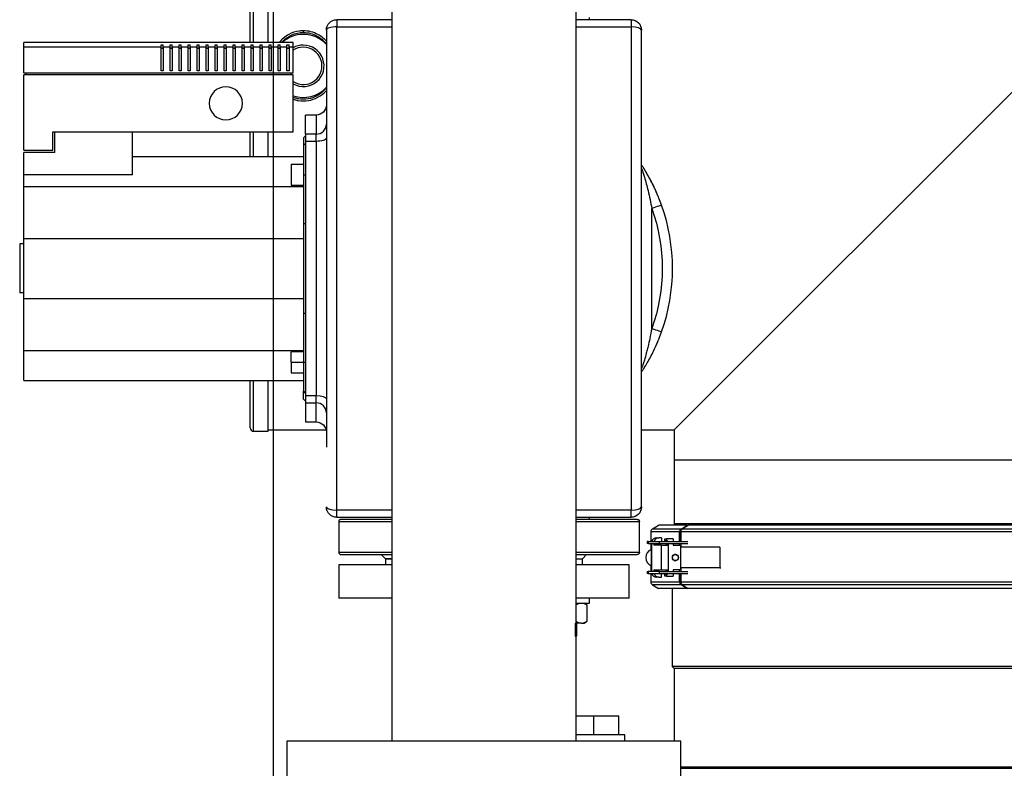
# Model space of a CAD drawing. Header units: millimetres. Extents: x 158 to 846, y 86 to 749.
# Tile 44 of 95: x 161 to 208, y 640 to 677. Entities that reach past the tile are written whole.
import ezdxf

# ---------------------------------------------------------------- set-up
doc = ezdxf.new("R2010")
doc.units = ezdxf.units.MM
doc.layers.add('1', color=7, linetype='CONTINUOUS', true_color=0xffffff)
doc.layers.add('TOP', color=7, linetype='CONTINUOUS', true_color=0xffffff)
doc.styles.add('iso-1', font='isocp.shx')
doc.dimstyles.get("Standard").update_dxf_attribs({"dimtxt": 0.18, "dimasz": 0.18, "dimexe": 0.18, "dimexo": 0.0625, "dimgap": 0.09, "dimtad": 0, "dimtih": 1, "dimtoh": 1, "dimdec": 4, "dimzin": 0, "dimdsep": 46, "dimtxsty": 'Standard', "dimcen": 0.09, "dimadec": 0, "dimazin": 0, "dimtfac": 1, "dimtdec": 4, "dimtofl": 0, "dimtmove": 0, "dimatfit": 3, "dimfxl": 1, "dimtolj": 1, "dimtzin": 0, "dimarcsym": 0})

# ---------------------------------------------------------------- blocks, each defined once
blk = doc.blocks.new('DimnDraft3D4')
at = {"layer": 'TOP', "color": 2, "linetype": 'Continuous', "transparency": 16777216}
for p, q in [((173.067, 621.759), (173.067, 746.14)), ((405.517, 731.359), (405.517, 746.14)), ((405.517, 744.14), (173.067, 744.14))]:
    blk.add_line(p, q, dxfattribs=at)
for points in [[(173.067, 744.14), (176.567, 744.601), (176.567, 743.679), (173.067, 744.14)], [(405.517, 744.14), (402.017, 743.679), (402.017, 744.601), (405.517, 744.14)]]:
    blk.add_solid(points, dxfattribs=at)
at = {"layer": 'TOP', "color": 2, "linetype": 'Continuous', "transparency": 16777216, "insert": (285.728, 744.711), "char_height": 3.5, "attachment_point": 7, "line_spacing_factor": 0.963855, "style": 'iso-1'}
blk.add_mtext('\\W01.000;\\fisocp.shx,bigfont.shx;2325 ', dxfattribs=at)

msp = doc.modelspace()

# ---------------------------------------------------------------- linework, layer by layer
at = {"layer": '1', "color": 7, "linetype": 'Continuous'}
for p, q in [((178.772, 692.908), (178.772, 641.71)), ((187.662, 641.71), (187.662, 692.908)), ((171.945, 675.41), (171.945, 691.748)), ((172.805, 675.41), (172.805, 691.908)), ((178.772, 676.509), (176.117, 676.509)), ((190.317, 676.509), (187.662, 676.509)), ((188.306, 676.509), (188.306, 676.609)), ((175.617, 676.009), (175.617, 655.897)), ((190.817, 653.009), (190.817, 676.009)), ((174.017, 675.409), (161.017, 675.409)), ((161.017, 675.209), (161.017, 675.409)), ((161.017, 675.209), (167.651, 675.209)), ((161.017, 673.943), (161.017, 675.209)), ((167.651, 675.209), (167.651, 675.295)), ((167.651, 675.295), (167.751, 675.295)), ((167.651, 674.043), (167.651, 675.209)), ((167.651, 675.158), (167.751, 675.158)), ((167.751, 675.113), (167.651, 675.113)), ((167.751, 675.209), (167.751, 675.295)), ((167.751, 675.209), (167.751, 674.043)), ((167.751, 675.209), (168.084, 675.209)), ((168.084, 675.295), (168.184, 675.295)), ((168.084, 675.209), (168.084, 675.295)), ((168.084, 674.043), (168.084, 675.209)), ((168.084, 675.158), (168.184, 675.158)), ((168.184, 675.113), (168.084, 675.113)), ((168.184, 675.209), (168.184, 675.295)), ((168.184, 675.209), (168.184, 674.043)), ((168.184, 675.209), (168.517, 675.209)), ((168.517, 675.295), (168.617, 675.295)), ((168.517, 675.209), (168.517, 675.295)), ((168.517, 674.043), (168.517, 675.209)), ((168.517, 675.158), (168.617, 675.158)), ((168.617, 675.113), (168.517, 675.113)), ((168.617, 675.209), (168.617, 675.295)), ((168.617, 675.209), (168.617, 674.043)), ((168.617, 675.209), (168.951, 675.209)), ((168.951, 675.295), (169.051, 675.295)), ((168.951, 675.209), (168.951, 675.295)), ((168.951, 674.043), (168.951, 675.209)), ((168.951, 675.158), (169.051, 675.158)), ((169.051, 675.113), (168.951, 675.113)), ((169.051, 675.209), (169.051, 675.295)), ((169.051, 675.209), (169.384, 675.209)), ((169.051, 675.209), (169.051, 674.043)), ((169.384, 675.209), (169.384, 675.295)), ((169.384, 675.295), (169.484, 675.295)), ((169.384, 674.043), (169.384, 675.209)), ((169.384, 675.158), (169.484, 675.158)), ((169.484, 675.113), (169.384, 675.113)), ((169.484, 675.209), (169.484, 675.295)), ((169.484, 675.209), (169.484, 674.043)), ((169.484, 675.209), (169.817, 675.209)), ((169.817, 675.209), (169.817, 675.295)), ((169.817, 675.295), (169.917, 675.295)), ((169.817, 674.043), (169.817, 675.209)), ((169.817, 675.158), (169.917, 675.158)), ((169.917, 675.113), (169.817, 675.113)), ((169.917, 675.209), (169.917, 675.295)), ((169.917, 675.209), (170.251, 675.209)), ((169.917, 675.209), (169.917, 674.043)), ((170.251, 675.209), (170.251, 675.295)), ((170.251, 675.295), (170.351, 675.295)), ((170.251, 674.043), (170.251, 675.209)), ((170.251, 675.158), (170.351, 675.158)), ((170.351, 675.113), (170.251, 675.113)), ((170.351, 675.209), (170.351, 675.295)), ((170.351, 675.209), (170.684, 675.209)), ((170.351, 675.209), (170.351, 674.043)), ((170.684, 675.295), (170.784, 675.295)), ((170.684, 675.209), (170.684, 675.295)), ((170.684, 674.043), (170.684, 675.209)), ((170.684, 675.158), (170.784, 675.158)), ((170.784, 675.113), (170.684, 675.113)), ((170.784, 675.209), (170.784, 675.295)), ((170.784, 675.209), (171.117, 675.209)), ((170.784, 675.209), (170.784, 674.043)), ((171.117, 675.295), (171.217, 675.295)), ((171.117, 675.209), (171.117, 675.295)), ((171.117, 674.043), (171.117, 675.209)), ((171.117, 675.158), (171.217, 675.158)), ((171.217, 675.113), (171.117, 675.113)), ((171.217, 675.209), (171.217, 675.295)), ((171.217, 675.209), (171.217, 674.043)), ((171.217, 675.209), (171.551, 675.209)), ((171.551, 675.209), (171.551, 675.295)), ((171.551, 675.295), (171.651, 675.295)), ((171.551, 674.043), (171.551, 675.209)), ((171.551, 675.158), (171.651, 675.158)), ((171.651, 675.113), (171.551, 675.113)), ((171.651, 675.209), (171.651, 675.295)), ((171.651, 675.209), (171.984, 675.209)), ((171.651, 675.209), (171.651, 674.043)), ((171.984, 675.295), (172.084, 675.295)), ((171.984, 675.209), (171.984, 675.295)), ((171.984, 674.043), (171.984, 675.209)), ((171.984, 675.158), (172.084, 675.158)), ((172.084, 675.113), (171.984, 675.113)), ((172.084, 675.209), (172.084, 675.295)), ((172.084, 675.209), (172.417, 675.209)), ((172.084, 675.209), (172.084, 674.043)), ((172.417, 675.295), (172.517, 675.295)), ((172.417, 675.209), (172.417, 675.295)), ((172.417, 674.043), (172.417, 675.209)), ((172.417, 675.158), (172.517, 675.158)), ((172.517, 675.113), (172.417, 675.113)), ((172.517, 675.209), (172.517, 675.295)), ((172.517, 675.209), (172.851, 675.209)), ((172.517, 675.209), (172.517, 674.043)), ((172.851, 675.295), (172.951, 675.295)), ((172.851, 675.209), (172.851, 675.295)), ((172.851, 674.043), (172.851, 675.209)), ((172.851, 675.158), (172.951, 675.158)), ((172.951, 675.113), (172.851, 675.113)), ((172.951, 675.209), (172.951, 675.295)), ((172.951, 675.209), (172.951, 674.043)), ((172.951, 675.209), (173.284, 675.209)), ((173.284, 675.209), (173.284, 675.295)), ((173.284, 675.295), (173.384, 675.295)), ((173.284, 674.043), (173.284, 675.209)), ((173.284, 675.158), (173.384, 675.158)), ((173.384, 675.113), (173.284, 675.113)), ((173.384, 675.209), (173.384, 675.295)), ((173.384, 675.209), (173.384, 674.043)), ((173.384, 675.209), (173.717, 675.209)), ((173.717, 675.295), (173.817, 675.295)), ((173.717, 675.209), (173.717, 675.295)), ((173.717, 674.043), (173.717, 675.209)), ((173.717, 675.158), (173.817, 675.158)), ((173.817, 675.113), (173.717, 675.113)), ((173.817, 675.209), (173.817, 675.295)), ((173.817, 675.209), (174.017, 675.209)), ((173.817, 675.209), (173.817, 674.043)), ((174.017, 675.209), (174.017, 675.409)), ((174.017, 673.943), (174.017, 675.209)), ((167.751, 674.043), (167.651, 674.043)), ((168.184, 674.043), (168.084, 674.043)), ((168.617, 674.043), (168.517, 674.043)), ((169.051, 674.043), (168.951, 674.043)), ((169.484, 674.043), (169.384, 674.043)), ((169.917, 674.043), (169.817, 674.043)), ((170.351, 674.043), (170.251, 674.043)), ((170.784, 674.043), (170.684, 674.043)), ((171.217, 674.043), (171.117, 674.043)), ((171.651, 674.043), (171.551, 674.043)), ((172.084, 674.043), (171.984, 674.043)), ((172.517, 674.043), (172.417, 674.043)), ((172.951, 674.043), (172.851, 674.043)), ((173.384, 674.043), (173.284, 674.043)), ((173.817, 674.043), (173.717, 674.043)), ((192.4, 656.723), (209.96, 674.283)), ((192.45, 656.773), (209.96, 674.283)), ((161.017, 673.943), (174.017, 673.943)), ((174.017, 673.843), (161.017, 673.843)), ((161.017, 670.209), (161.017, 673.843)), ((161.117, 673.943), (161.117, 673.843)), ((173.917, 673.843), (173.917, 673.943)), ((174.017, 671.109), (174.017, 673.843)), ((175.117, 671.909), (174.617, 671.909)), ((174.617, 670.988), (174.617, 671.909)), ((162.417, 670.209), (162.417, 671.109)), ((162.417, 671.109), (174.017, 671.109)), ((162.517, 670.109), (162.517, 671.109)), ((166.267, 669.03), (166.267, 671.109)), ((171.945, 669.911), (171.945, 671.109)), ((172.805, 669.909), (172.805, 671.111)), ((174.617, 670.909), (174.517, 670.809)), ((174.517, 670.809), (174.517, 670.434)), ((174.617, 670.988), (174.617, 670.657)), ((174.617, 670.534), (174.517, 670.434)), ((174.517, 670.434), (174.517, 669.034)), ((174.617, 670.657), (174.617, 658.362)), ((161.017, 670.209), (162.417, 670.209)), ((162.517, 670.109), (161.017, 670.109)), ((161.017, 669.03), (161.017, 670.109)), ((166.267, 669.909), (174.517, 669.909)), ((173.917, 669.535), (173.917, 668.535)), ((173.917, 669.535), (174.517, 669.535)), ((166.267, 669.03), (161.017, 669.03)), ((161.017, 668.462), (161.017, 669.03)), ((174.517, 669.034), (174.517, 666.65)), ((161.017, 665.956), (161.017, 668.462)), ((161.017, 668.462), (174.517, 668.462)), ((173.917, 668.535), (174.517, 668.535)), ((191.788, 667.567), (191.787, 667.567)), ((174.517, 666.65), (174.517, 662.368)), ((161.017, 665.956), (174.517, 665.956)), ((161.017, 663.062), (161.017, 665.956)), ((161.017, 665.691), (160.822, 665.691)), ((160.822, 665.691), (160.822, 663.328)), ((161.017, 663.328), (160.822, 663.328)), ((161.017, 660.556), (161.017, 663.062)), ((161.017, 663.062), (174.517, 663.062)), ((174.517, 662.368), (174.517, 659.984)), ((191.787, 661.452), (191.788, 661.452)), ((161.017, 660.556), (174.517, 660.556)), ((161.017, 659.109), (161.017, 660.556)), ((174.517, 660.484), (173.917, 660.484)), ((173.917, 659.984), (173.917, 660.484)), ((173.917, 659.984), (173.917, 659.484)), ((174.517, 659.984), (174.517, 658.584)), ((173.917, 659.484), (174.517, 659.484)), ((161.017, 659.109), (174.517, 659.109)), ((171.945, 656.818), (171.945, 659.109)), ((172.805, 656.658), (172.805, 659.109)), ((174.517, 658.584), (174.617, 658.484)), ((174.517, 658.209), (174.517, 658.584)), ((174.617, 658.362), (174.617, 658.03)), ((174.517, 658.209), (174.617, 658.109)), ((174.617, 658.03), (174.617, 657.109)), ((174.617, 657.109), (175.117, 657.109)), ((172.105, 656.658), (172.805, 656.658)), ((172.805, 656.723), (175.604, 656.723)), ((190.817, 656.723), (192.4, 656.723)), ((192.4, 656.723), (192.4, 655.283)), ((192.4, 655.283), (192.4, 652.202)), ((192.4, 655.283), (227.52, 655.283)), ((192.4, 655.283), (227.52, 655.283)), ((176.117, 652.509), (178.772, 652.509)), ((176.217, 652.309), (176.217, 650.809)), ((178.772, 652.409), (176.317, 652.409)), ((187.662, 652.509), (190.317, 652.509)), ((190.617, 652.409), (187.662, 652.409)), ((188.306, 652.409), (188.306, 652.509)), ((190.717, 650.809), (190.717, 652.309)), ((191.27, 651.813), (191.27, 651.342)), ((191.67, 652.131), (191.345, 651.943)), ((193.027, 652.131), (191.67, 652.131)), ((192.658, 651.342), (192.658, 651.813)), ((192.704, 651.813), (192.704, 651.342)), ((192.719, 651.813), (192.719, 651.342)), ((192.727, 651.943), (193.027, 652.131)), ((193.087, 652.131), (192.788, 651.943)), ((193.027, 652.131), (193.042, 652.102)), ((211.325, 652.131), (193.087, 652.131)), ((191.089, 651.342), (191.089, 651.242)), ((191.145, 651.342), (191.089, 651.342)), ((191.145, 651.242), (191.089, 651.242)), ((191.145, 651.342), (191.665, 651.342)), ((191.145, 651.242), (191.665, 651.242)), ((191.27, 651.242), (191.27, 650.942)), ((191.299, 651.242), (191.299, 651.167)), ((191.42, 651.242), (191.42, 651.167)), ((191.528, 651.517), (191.649, 651.517)), ((191.603, 651.242), (191.603, 651.167)), ((191.786, 651.517), (191.649, 651.517)), ((191.665, 651.342), (193.053, 651.342)), ((191.665, 651.242), (193.053, 651.242)), ((191.786, 651.517), (191.786, 651.342)), ((191.941, 651.467), (192.021, 651.467)), ((191.941, 651.367), (191.941, 651.467)), ((192.021, 651.367), (191.941, 651.367)), ((192.341, 651.467), (192.021, 651.467)), ((192.021, 651.467), (192.021, 651.367)), ((192.067, 651.367), (192.021, 651.367)), ((192.032, 651.242), (192.032, 651.217)), ((192.113, 651.242), (192.113, 651.217)), ((192.341, 651.467), (192.341, 651.342)), ((192.341, 651.242), (192.341, 651.167)), ((192.658, 651.167), (192.658, 651.242)), ((192.719, 651.242), (192.719, 651.067)), ((191.278, 651.167), (191.278, 649.967)), ((191.278, 651.167), (191.299, 651.167)), ((191.783, 651.167), (191.42, 651.167)), ((191.783, 651.167), (192.065, 651.167)), ((192.341, 651.167), (192.707, 651.167)), ((192.707, 651.167), (192.707, 649.967)), ((194.599, 651.067), (192.707, 651.067)), ((194.599, 651.067), (194.599, 650.067)), ((176.317, 650.709), (178.772, 650.709)), ((178.267, 650.709), (178.467, 650.509)), ((178.467, 650.509), (178.467, 650.209)), ((178.467, 650.509), (178.772, 650.509)), ((178.772, 650.509), (178.467, 650.509)), ((187.662, 650.709), (190.617, 650.709)), ((187.662, 650.509), (187.967, 650.509)), ((187.662, 650.509), (187.967, 650.509)), ((188.167, 650.709), (187.967, 650.509)), ((187.967, 650.209), (187.967, 650.509)), ((192.456, 650.717), (192.405, 650.717)), ((192.405, 650.417), (192.456, 650.417)), ((176.217, 650.209), (176.217, 648.609)), ((178.772, 650.209), (176.217, 650.209)), ((190.217, 650.209), (187.662, 650.209)), ((190.217, 648.609), (190.217, 650.209)), ((191.089, 649.892), (191.089, 649.792)), ((191.089, 649.892), (191.145, 649.892)), ((191.665, 649.892), (191.145, 649.892)), ((191.27, 650.191), (191.27, 649.892)), ((191.278, 649.967), (191.299, 649.967)), ((191.299, 649.967), (191.299, 649.892)), ((191.42, 649.967), (191.42, 649.892)), ((191.42, 649.967), (191.783, 649.967)), ((191.603, 649.967), (191.603, 649.892)), ((191.665, 649.892), (193.053, 649.892)), ((191.783, 649.967), (192.065, 649.967)), ((192.032, 649.917), (192.032, 649.892)), ((192.113, 649.917), (192.113, 649.892)), ((192.707, 649.967), (192.341, 649.967)), ((192.341, 649.967), (192.341, 649.892)), ((192.658, 649.892), (192.658, 649.967)), ((194.599, 650.067), (192.707, 650.067)), ((192.719, 650.067), (192.719, 649.892)), ((194.599, 650.067), (194.648, 650.067)), ((191.145, 649.792), (191.089, 649.792)), ((191.145, 649.792), (191.665, 649.792)), ((191.27, 649.792), (191.27, 649.384)), ((191.649, 649.617), (191.528, 649.617)), ((191.649, 649.617), (191.786, 649.617)), ((191.665, 649.792), (193.053, 649.792)), ((191.786, 649.617), (191.786, 649.792)), ((191.941, 649.667), (191.941, 649.767)), ((191.941, 649.767), (192.021, 649.767)), ((192.021, 649.667), (191.941, 649.667)), ((192.021, 649.767), (192.021, 649.667)), ((192.067, 649.767), (192.021, 649.767)), ((192.021, 649.667), (192.341, 649.667)), ((192.341, 649.792), (192.341, 649.667)), ((192.658, 649.384), (192.658, 649.792)), ((192.704, 649.792), (192.704, 649.384)), ((192.719, 649.792), (192.719, 649.384)), ((191.345, 649.254), (191.645, 649.081)), ((193.004, 649.081), (191.645, 649.081)), ((192.305, 649.081), (192.305, 645.306)), ((193.004, 649.081), (192.727, 649.254)), ((192.788, 649.254), (193.064, 649.081)), ((193.019, 649.109), (193.004, 649.081)), ((211.324, 649.081), (193.064, 649.081)), ((178.772, 648.609), (176.217, 648.609)), ((190.217, 648.609), (187.662, 648.609)), ((188.306, 648.359), (188.306, 648.609)), ((187.662, 648.359), (188.306, 648.359)), ((188.203, 648.274), (188.056, 648.359)), ((188.203, 647.494), (188.203, 648.274)), ((188.056, 647.409), (188.203, 647.494)), ((187.929, 647.409), (187.662, 647.409)), ((187.706, 646.809), (187.706, 647.409)), ((187.929, 647.409), (188.056, 647.409)), ((187.662, 646.765), (187.706, 646.809)), ((187.662, 646.809), (187.706, 646.809)), ((192.305, 645.306), (192.4, 645.211)), ((227.615, 645.306), (192.305, 645.306)), ((192.4, 645.211), (192.4, 641.709)), ((227.52, 645.211), (192.4, 645.211)), ((187.662, 642.939), (188.521, 642.939)), ((188.521, 642.939), (189.721, 642.939)), ((188.521, 642.009), (188.521, 642.939)), ((189.721, 642.009), (189.721, 642.939)), ((190.021, 642.009), (187.662, 642.009)), ((190.021, 641.709), (190.021, 642.009)), ((173.717, 641.709), (173.717, 639.909)), ((192.717, 641.709), (173.717, 641.709)), ((192.717, 639.909), (192.717, 641.709)), ((227.52, 640.461), (192.717, 640.461)), ((227.52, 640.461), (192.717, 640.461)), ((192.717, 640.401), (227.52, 640.401))]:
    msp.add_line(p, q, dxfattribs=at)
at = {"layer": '1', "color": 252, "linetype": 'Continuous'}
for p, q in [((172.105, 675.41), (172.105, 691.908)), ((176.117, 676.509), (176.117, 676.167)), ((190.317, 676.509), (190.317, 676.167)), ((176.117, 676.167), (178.772, 676.167)), ((176.117, 652.852), (176.117, 676.167)), ((187.662, 676.167), (190.317, 676.167)), ((190.317, 676.167), (190.317, 652.852)), ((175.117, 671.909), (175.117, 670.988)), ((172.105, 669.909), (172.105, 671.111)), ((175.117, 670.988), (174.617, 670.988)), ((175.117, 670.657), (175.117, 670.988)), ((174.617, 670.657), (175.117, 670.657)), ((175.117, 670.657), (175.117, 658.362)), ((174.517, 669.034), (174.617, 669.034)), ((191.317, 661.62), (191.317, 667.399)), ((173.917, 659.984), (174.517, 659.984)), ((174.517, 659.984), (174.617, 659.984)), ((172.105, 656.658), (172.105, 659.109)), ((175.117, 658.362), (174.617, 658.362)), ((175.117, 658.03), (175.117, 658.362)), ((174.617, 658.03), (175.117, 658.03)), ((175.117, 657.109), (175.117, 658.03)), ((178.772, 652.852), (176.117, 652.852)), ((176.117, 652.509), (176.117, 652.852)), ((190.317, 652.852), (187.662, 652.852)), ((190.317, 652.509), (190.317, 652.852)), ((176.217, 652.309), (178.772, 652.309)), ((187.662, 652.309), (190.717, 652.309)), ((192.4, 652.202), (227.52, 652.202)), ((192.658, 651.813), (191.27, 651.813)), ((192.727, 651.943), (191.345, 651.943)), ((192.704, 651.773), (192.72, 651.773)), ((211.324, 651.813), (192.719, 651.813)), ((211.325, 651.943), (192.788, 651.943)), ((193.034, 652.118), (193.067, 652.118)), ((191.145, 651.342), (191.145, 651.242)), ((191.665, 651.342), (191.665, 651.242)), ((178.772, 650.809), (176.217, 650.809)), ((190.717, 650.809), (187.662, 650.809)), ((191.299, 651.167), (191.299, 649.967)), ((191.783, 649.967), (191.783, 651.167)), ((192.113, 651.217), (192.032, 651.217)), ((192.113, 651.217), (192.113, 649.917)), ((191.145, 649.892), (191.145, 649.792)), ((191.665, 649.892), (191.665, 649.792)), ((192.032, 649.917), (192.113, 649.917)), ((192.658, 649.384), (191.27, 649.384)), ((192.719, 649.439), (192.704, 649.439)), ((211.324, 649.384), (192.719, 649.384)), ((192.727, 649.254), (191.345, 649.254)), ((218.882, 649.254), (192.788, 649.254)), ((187.631, 646.765), (187.631, 647.409))]:
    msp.add_line(p, q, dxfattribs=at)
at = {"layer": '1', "color": 7, "linetype": 'Continuous', "extrusion": (0, 0, -1)}
for centre, radius, start, end in [((-176.117, 676.009), 0.5, 0, 90), ((-190.317, 676.009), 0.5, 90, 180), ((-175.117, 672.409), 0.5, 180, 270), ((-175.117, 656.609), 0.5, 90, 180), ((-176.117, 653.009), 0.5, 270, 0), ((-190.317, 653.009), 0.5, 180, 270), ((-192.31, 652.202), 0.09, 180, 232.898)]:
    msp.add_arc(centre, radius, start, end, dxfattribs=at)
at = {"layer": '1', "color": 7, "linetype": 'Continuous'}
for centre, radius, start, end in [((174.505, 674.283), 1.52, 90, 132.1425), ((174.505, 674.283), 1.52, 42.93, 90), ((174.505, 674.283), 1, 90, 119.1712), ((174.505, 674.283), 1, 240.8344, 90), ((174.505, 674.283), 0.9, 90, 122.7938), ((174.505, 674.283), 0.9, 237.2119, 90), ((170.767, 672.476), 0.8, 0, 180), ((174.505, 674.283), 1.52, 251.2969, 317.0644), ((170.767, 672.476), 0.8, 180, 0), ((183.217, 664.509), 9.1, 340.3664, 19.6336), ((172.105, 656.818), 0.16, 180, 270), ((191.42, 651.813), 0.15, 120, 180), ((191.42, 649.384), 0.15, 180, 240)]:
    msp.add_arc(centre, radius, start, end, dxfattribs=at)
at = {"layer": '1', "color": 252, "linetype": 'Continuous', "extrusion": (0, 0, -1)}
msp.add_arc((-183.217, 664.509), 8.6, 160.3664, 199.6336, dxfattribs=at)
at = {"layer": '1', "color": 252, "linetype": 'Continuous'}
for centre, major_axis, ratio, start_param, end_param in [((176.117, 676.009), (0.5, 0), 0.315068, 1.570796, 3.141593), ((190.317, 676.009), (0.5, 0), 0.315068, 0, 1.570796), ((175.117, 671.466), (0.5, 0), 0.956106, 4.712389, 6.283185), ((175.117, 670.803), (-0.5, 0), 0.29302, 1.570796, 3.141593), ((175.117, 658.215), (0.5, 0), 0.29302, 0, 1.570796), ((175.117, 657.552), (-0.5, 0), 0.956106, 3.141593, 4.712389), ((176.117, 653.009), (0.5, 0), 0.315068, 3.141593, 4.712389), ((190.317, 653.009), (0.5, 0), 0.315068, 4.712389, 6.283185)]:
    msp.add_ellipse(centre, major_axis=major_axis, ratio=ratio, start_param=start_param, end_param=end_param, dxfattribs=at)
at = {"layer": '1', "color": 7, "linetype": 'Continuous'}
for centre, major_axis, ratio, start_param, end_param in [((192.796, 651.813), (0, -0.15), 0.923216, 3.665191, 4.712389), ((192.796, 651.813), (0, 0.1), 0.923216, 0.658588, 1.570796), ((192.857, 651.813), (0, 0.15), 0.919827, 0.523599, 1.570796), ((191.528, 651.267), (0, -0.25), 0.914934, 3.141593, 4.407678), ((191.649, 651.267), (0, -0.25), 0.914934, 3.141593, 4.407678), ((191.986, 651.317), (0, -0.05), 0.914934, 2.094416, 3.141593), ((192.067, 651.317), (0, 0.05), 0.914934, 5.236009, 6.283185), ((191.396, 650.567), (0, -0.4), 0.914934, 3.472343, 5.952337), ((192.375, 650.567), (0, 0.16), 0.914934, 5.927697, 6.003785), ((192.375, 650.567), (0, 0.16), 0.914934, 3.420897, 3.496985), ((191.528, 649.867), (0, 0.25), 0.914934, 1.875507, 3.141593), ((191.649, 649.867), (0, 0.25), 0.914934, 1.875507, 3.141593), ((191.986, 649.817), (0, -0.05), 0.914934, 0, 1.047176), ((192.067, 649.817), (0, 0.05), 0.914934, 3.141593, 4.188769), ((192.796, 649.384), (0, -0.15), 0.923216, 4.712389, 5.759587), ((192.796, 649.384), (0, 0.1), 0.923216, 1.570796, 2.482826), ((192.857, 649.384), (0, 0.15), 0.919827, 1.570796, 2.617994)]:
    msp.add_ellipse(centre, major_axis=major_axis, ratio=ratio, start_param=start_param, end_param=end_param, dxfattribs=at)
for major_axis in [(0, -0.16), (0, -0.15)]:
    msp.add_ellipse((192.456, 650.567), major_axis=major_axis, ratio=0.914934, dxfattribs=at)
at = {"layer": '1', "color": 252, "linetype": 'Continuous'}
for points, knots in [([(174.505, 675.976), (174.444, 675.976), (174.198, 675.96), (173.765, 675.818), (173.463, 675.564), (173.334, 675.407)], [0, 0, 0, 0, 0.136284, 0.545324, 1, 1, 1, 1]), ([(175.62, 675.47), (175.502, 675.599), (175.267, 675.787), (174.874, 675.944), (174.627, 675.976), (174.505, 675.976), (174.505, 675.976), (174.505, 675.976)], [0, 0, 0, 0, 0.417585, 0.708759, 0.999933, 0.999933, 1, 1, 1, 1]), ([(174.505, 675.976), (174.505, 675.976), (174.505, 675.976), (174.505, 675.948), (174.505, 675.92), (174.505, 675.895)], [0, 0, 0, 0, 0.000127, 0.000127, 1, 1, 1, 1]), ([(173.455, 675.409), (173.566, 675.533), (173.833, 675.751), (174.216, 675.88), (174.447, 675.895), (174.505, 675.895)], [0, 0, 0, 0, 0.419495, 0.854924, 1, 1, 1, 1]), ([(174.505, 675.895), (174.505, 675.895), (174.505, 675.895), (174.62, 675.895), (174.852, 675.864), (175.254, 675.7), (175.495, 675.489), (175.619, 675.332)], [0, 0, 0, 0, 0.000062, 0.000062, 0.268024, 0.535986, 1, 1, 1, 1]), ([(174.014, 672.675), (174.036, 672.667), (174.116, 672.64), (174.357, 672.583), (174.753, 672.582), (175.222, 672.747), (175.493, 672.958), (175.612, 673.085), (175.62, 673.094)], [0, 0, 0, 0, 0.039796, 0.144157, 0.422453, 0.700749, 0.979045, 1, 1, 1, 1]), ([(175.618, 673.233), (175.59, 673.197), (175.461, 673.046), (175.179, 672.822), (174.738, 672.663), (174.366, 672.664), (174.129, 672.721), (174.045, 672.751), (174.015, 672.763)], [0, 0, 0, 0, 0.077081, 0.334808, 0.592534, 0.850261, 0.946909, 1, 1, 1, 1]), ([(191.787, 667.567), (191.78, 667.564), (191.73, 667.546), (191.563, 667.487), (191.44, 667.443), (191.317, 667.399)], [0, 0, 0, 0, 0.478829, 0.478829, 1, 1, 1, 1]), ([(191.317, 661.62), (191.44, 661.576), (191.563, 661.532), (191.73, 661.472), (191.78, 661.455), (191.787, 661.452)], [0, 0, 0, 0, 0.521428, 0.521428, 1, 1, 1, 1])]:
    msp.add_open_spline(points, degree=3, knots=knots, dxfattribs=at)
at = {"layer": '1', "color": 7, "linetype": 'Continuous'}
for points, knots in [([(190.817, 669.336), (190.818, 669.335), (190.82, 669.334), (190.839, 669.288), (190.869, 669.205), (190.909, 669.084), (190.973, 668.877), (191.052, 668.597), (191.182, 668.093), (191.26, 667.69), (191.317, 667.399)], [0, 0, 0, 0, 0.022958, 0.079224, 0.119417, 0.181718, 0.276845, 0.43439, 0.591114, 1, 1, 1, 1]), ([(191.788, 667.567), (191.746, 667.681), (191.671, 667.883), (191.563, 668.139), (191.485, 668.312), (191.345, 668.608), (191.223, 668.842), (191.114, 669.031), (191.114, 669.031), (191.114, 669.031), (191.114, 669.032), (191.113, 669.033), (191.111, 669.036), (191.109, 669.041), (191.103, 669.051), (191.091, 669.071), (191.068, 669.112), (191.021, 669.19), (190.949, 669.309), (190.875, 669.427), (190.834, 669.488), (190.82, 669.51)], [0, 0, 0, 0, 0.15781, 0.278081, 0.360104, 0.403975, 0.705326, 0.705399, 0.705472, 0.705619, 0.705912, 0.706497, 0.707668, 0.710009, 0.714689, 0.724041, 0.742709, 0.779901, 0.853791, 0.948097, 1, 1, 1, 1]), ([(191.068, 669.111), (191.064, 669.118), (191.055, 669.132), (191.043, 669.152), (191.032, 669.171), (191.021, 669.19), (191.01, 669.207), (191, 669.225), (190.989, 669.242), (190.978, 669.26), (190.966, 669.281), (190.952, 669.303), (190.936, 669.328), (190.926, 669.346), (190.92, 669.355)], [0, 0, 0, 0, 0.098518, 0.188037, 0.268954, 0.342745, 0.421424, 0.482808, 0.548657, 0.619077, 0.696298, 0.785406, 0.886631, 1, 1, 1, 1]), ([(191.428, 668.433), (191.427, 668.434), (191.426, 668.437), (191.423, 668.443), (191.419, 668.451), (191.414, 668.461), (191.407, 668.476), (191.398, 668.494), (191.388, 668.514), (191.378, 668.535), (191.363, 668.565), (191.344, 668.602), (191.323, 668.644), (191.304, 668.681), (191.287, 668.715), (191.269, 668.748), (191.252, 668.781), (191.236, 668.811), (191.222, 668.838), (191.209, 668.862), (191.197, 668.883), (191.19, 668.896), (191.187, 668.902)], [0, 0, 0, 0, 0.014405, 0.030373, 0.048507, 0.069223, 0.1016, 0.139576, 0.182331, 0.226569, 0.272046, 0.364975, 0.462663, 0.531678, 0.602878, 0.676262, 0.747299, 0.811509, 0.868033, 0.918187, 0.962113, 1, 1, 1, 1]), ([(191.785, 667.566), (191.783, 667.574), (191.777, 667.589), (191.77, 667.61), (191.762, 667.631), (191.755, 667.651), (191.746, 667.674), (191.737, 667.699), (191.726, 667.73), (191.711, 667.767), (191.695, 667.81), (191.677, 667.854), (191.657, 667.905), (191.635, 667.96), (191.611, 668.018), (191.592, 668.064), (191.577, 668.098), (191.567, 668.122), (191.558, 668.145), (191.549, 668.167), (191.54, 668.188), (191.535, 668.201), (191.532, 668.207)], [0, 0, 0, 0, 0.036332, 0.068481, 0.097612, 0.129202, 0.163949, 0.201858, 0.242932, 0.304582, 0.372225, 0.442666, 0.510308, 0.607238, 0.697441, 0.780896, 0.820045, 0.857365, 0.893389, 0.928747, 0.964078, 1, 1, 1, 1]), ([(191.317, 661.62), (191.286, 661.453), (191.232, 661.165), (191.148, 660.802), (191.09, 660.571), (191.031, 660.346), (190.972, 660.138), (190.908, 659.932), (190.869, 659.814), (190.839, 659.731), (190.82, 659.684), (190.818, 659.683), (190.817, 659.683)], [0, 0, 0, 0, 0.233852, 0.404624, 0.514048, 0.565699, 0.728694, 0.818326, 0.880641, 0.920811, 0.977728, 1, 1, 1, 1]), ([(191.594, 660.955), (191.603, 660.974), (191.618, 661.011), (191.64, 661.065), (191.66, 661.115), (191.677, 661.161), (191.693, 661.203), (191.708, 661.241), (191.72, 661.273), (191.73, 661.301), (191.739, 661.326), (191.748, 661.348), (191.756, 661.369), (191.764, 661.389), (191.771, 661.407), (191.778, 661.425), (191.783, 661.436), (191.784, 661.441)], [0, 0, 0, 0, 0.116666, 0.225093, 0.325293, 0.417291, 0.501116, 0.576814, 0.644444, 0.697065, 0.743872, 0.787844, 0.830367, 0.872115, 0.913816, 0.956207, 1, 1, 1, 1]), ([(190.82, 659.509), (190.832, 659.528), (190.87, 659.586), (190.964, 659.733), (191.099, 659.958), (191.254, 660.236), (191.427, 660.577), (191.548, 660.843), (191.617, 661.01), (191.623, 661.023)], [0, 0, 0, 0, 0.055911, 0.172131, 0.349179, 0.528237, 0.707381, 0.977031, 1, 1, 1, 1]), ([(191.532, 660.811), (191.533, 660.814), (191.535, 660.818), (191.536, 660.822), (191.536, 660.822)], [0, 0, 0, 0, 0.97312, 1, 1, 1, 1]), ([(176.317, 652.409), (176.317, 652.409), (176.317, 652.409), (176.31, 652.409), (176.303, 652.408), (176.289, 652.405), (176.282, 652.403), (176.264, 652.395), (176.253, 652.387), (176.236, 652.369), (176.229, 652.358), (176.22, 652.334), (176.217, 652.322), (176.217, 652.309)], [0, 0, 0, 0, 0.002895, 0.002895, 0.140382, 0.140382, 0.277404, 0.277404, 0.526355, 0.526355, 0.765542, 0.765542, 1, 1, 1, 1]), ([(190.617, 652.409), (190.617, 652.409), (190.618, 652.409), (190.625, 652.409), (190.631, 652.409), (190.645, 652.406), (190.652, 652.403), (190.67, 652.395), (190.68, 652.388), (190.698, 652.369), (190.705, 652.358), (190.715, 652.335), (190.717, 652.322), (190.717, 652.309)], [0, 0, 0, 0, 0.002873, 0.002873, 0.135806, 0.135806, 0.268483, 0.268483, 0.517195, 0.517195, 0.760043, 0.760043, 1, 1, 1, 1]), ([(176.217, 650.809), (176.217, 650.797), (176.22, 650.784), (176.229, 650.761), (176.236, 650.75), (176.253, 650.731), (176.264, 650.724), (176.282, 650.715), (176.289, 650.713), (176.303, 650.71), (176.31, 650.709), (176.317, 650.709), (176.317, 650.709), (176.317, 650.709)], [0, 0, 0, 0, 0.234458, 0.234458, 0.473645, 0.473645, 0.722596, 0.722596, 0.859618, 0.859618, 0.997105, 0.997105, 1, 1, 1, 1]), ([(190.717, 650.809), (190.717, 650.797), (190.715, 650.784), (190.705, 650.76), (190.698, 650.749), (190.68, 650.731), (190.67, 650.723), (190.652, 650.715), (190.645, 650.713), (190.631, 650.71), (190.625, 650.709), (190.618, 650.709), (190.617, 650.709), (190.617, 650.709)], [0, 0, 0, 0, 0.239957, 0.239957, 0.482805, 0.482805, 0.731517, 0.731517, 0.864194, 0.864194, 0.997127, 0.997127, 1, 1, 1, 1]), ([(191.966, 651.167), (191.968, 651.167), (191.972, 651.167), (191.985, 651.167), (192.007, 651.171), (192.024, 651.187), (192.031, 651.203), (192.032, 651.212), (192.032, 651.217)], [0, 0, 0, 0, 0.124152, 0.250222, 0.495966, 0.746382, 0.874519, 1, 1, 1, 1]), ([(192.113, 651.217), (192.112, 651.21), (192.111, 651.197), (192.1, 651.181), (192.084, 651.169), (192.071, 651.168), (192.065, 651.167)], [0, 0, 0, 0, 0.250091, 0.500021, 0.749995, 1, 1, 1, 1]), ([(191.966, 649.967), (191.968, 649.967), (191.972, 649.967), (191.985, 649.967), (192.003, 649.963), (192.02, 649.952), (192.03, 649.937), (192.031, 649.923), (192.032, 649.917)], [0, 0, 0, 0, 0.123904, 0.249717, 0.495007, 0.629811, 0.814497, 1, 1, 1, 1]), ([(192.065, 649.967), (192.071, 649.966), (192.084, 649.965), (192.1, 649.953), (192.111, 649.937), (192.112, 649.923), (192.113, 649.917)], [0, 0, 0, 0, 0.250005, 0.499979, 0.749909, 1, 1, 1, 1])]:
    msp.add_open_spline(points, degree=3, knots=knots, dxfattribs=at)
for points in [[(174.617, 666.668), (174.584, 666.662), (174.551, 666.656), (174.517, 666.65)], [(174.517, 662.368), (174.551, 662.362), (174.584, 662.357), (174.617, 662.351)], [(191.779, 661.428), (191.782, 661.436), (191.785, 661.444), (191.788, 661.452)], [(187.929, 648.359), (187.838, 648.359), (187.749, 648.328), (187.662, 648.279)], [(188.203, 648.274), (188.114, 648.326), (188.022, 648.359), (187.929, 648.359)], [(187.662, 647.49), (187.75, 647.441), (187.838, 647.409), (187.929, 647.409)], [(187.929, 647.409), (188.022, 647.409), (188.114, 647.442), (188.203, 647.494)]]:
    msp.add_open_spline(points, degree=3, dxfattribs=at)

# ---------------------------------------------------------------- dimensions: what is measured, and where the dimension line sits
at = {"layer": 'TOP', "color": 2, "linetype": 'Continuous', "lineweight": -3}
dim = msp.add_linear_dim(base=(173.067, 744.14), p1=(405.517, 731.359), p2=(173.067, 621.759), text='\\C2;2325', dimstyle='Standard', override={"dimtxt": 3.5, "dimasz": 3.5, "dimexe": 2, "dimexo": 0, "dimgap": 1.75, "dimtad": 1, "dimtih": 0, "dimdec": 0, "dimzin": 8, "dimtxsty": 'iso-1', "dimsah": 1, "dimclrd": 2, "dimclre": 2, "dimclrt": 2, "dimtm": -0.003937, "dimtdec": 2, "dimtofl": 1, "dimtmove": 0}, dxfattribs=at)
dim.commit()
dim.dimension.update_dxf_attribs({"geometry": 'DimnDraft3D4', "text_midpoint": (289.292, 744.14), "dimtype": 160})

doc.saveas('drawing.dxf')
